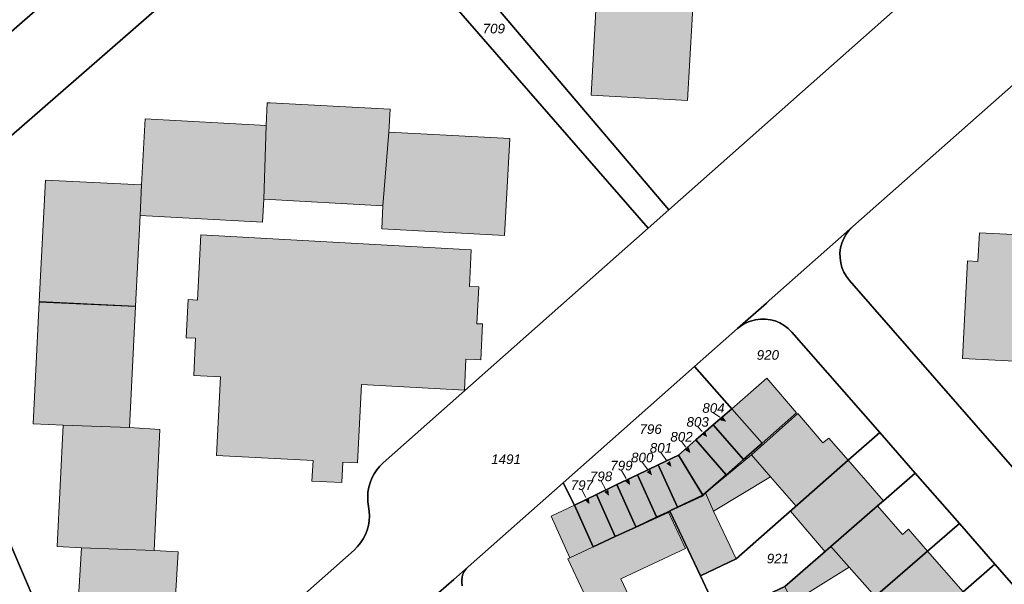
# Model space of a CAD drawing. Header units: metres. Extents: x 32338650 to 32340431, y 5701793 to 5703325.
# Tile 241 of 256: x 32339984 to 32340113, y 5702457 to 5702531. Entities that reach past the tile are written whole.
import ezdxf

# ---------------------------------------------------------------- set-up
doc = ezdxf.new("R2010")
doc.units = ezdxf.units.M
doc.header["$LTSCALE"] = 0.1
doc.layers.add('Keine', color=7, linetype='Continuous', lineweight=9)
for name, color, linetype, lineweight, true_color in [('LPB-BE-Flurstück_Grenze', 7, 'Continuous', 70, 0x004c99), ('LPB-BE-Flurstück_Nummer', 7, 'Continuous', 70, 0x004c99), ('LPB-BE-Gebäude', 7, 'Continuous', 70, 0x004c99), ('LPB-BE-Straße', 7, 'Continuous', 70, 0x004c99)]:
    doc.layers.add(name, color=color, linetype=linetype, lineweight=lineweight, true_color=true_color)
doc.styles.add('Arial (italic)', font='ariali.ttf')

# ---------------------------------------------------------------- blocks, each defined once
blk = doc.blocks.new('2004')
at = {"layer": 'Keine', "color": 7, "linetype": 'Continuous'}
blk.add_solid([(0, 0), (0.75, -0.3), (0.75, 0.3)], dxfattribs=at)

msp = doc.modelspace()

# ---------------------------------------------------------------- hatches: boundary and pattern name
at = {"layer": 'LPB-BE-Gebäude', "linetype": 'Continuous', "lineweight": 0, "true_color": 0xc7c8ca}
for points in [[(32340058.776, 5702521.23), (32340071.386, 5702520.513), (32340072.281, 5702536.488), (32340068.307, 5702536.711), (32340068.303, 5702536.611), (32340059.676, 5702537.075), (32340058.776, 5702521.23)], [(32340058.776, 5702521.23), (32340071.386, 5702520.513), (32340072.281, 5702536.488), (32340068.307, 5702536.711), (32340068.303, 5702536.611), (32340059.676, 5702537.075), (32340058.776, 5702521.23)], [(32340016.041, 5702507.66), (32340031.596, 5702506.792), (32340032.36, 5702516.398), (32340032.522, 5702519.374), (32340016.867, 5702520.211), (32340016.496, 5702520.231), (32340016.335, 5702517.265), (32340016.041, 5702507.66)], [(32340016.041, 5702507.66), (32340031.596, 5702506.792), (32340032.36, 5702516.398), (32340032.522, 5702519.374), (32340016.867, 5702520.211), (32340016.496, 5702520.231), (32340016.335, 5702517.265), (32340016.041, 5702507.66)], [(32339999.892, 5702505.53), (32340015.877, 5702504.645), (32340016.041, 5702507.66), (32340016.335, 5702517.265), (32340000.538, 5702518.113), (32340000.075, 5702509.505), (32339999.892, 5702505.53)], [(32339999.892, 5702505.53), (32340015.877, 5702504.645), (32340016.041, 5702507.66), (32340016.335, 5702517.265), (32340000.538, 5702518.113), (32340000.075, 5702509.505), (32339999.892, 5702505.53)], [(32340047.467, 5702502.889), (32340048.146, 5702515.551), (32340032.36, 5702516.398), (32340031.596, 5702506.792), (32340031.432, 5702503.777), (32340047.467, 5702502.889)], [(32340047.467, 5702502.889), (32340048.146, 5702515.551), (32340032.36, 5702516.398), (32340031.596, 5702506.792), (32340031.432, 5702503.777), (32340047.467, 5702502.889)], [(32339999.287, 5702493.696), (32339999.892, 5702505.53), (32340000.075, 5702509.505), (32339987.523, 5702510.15), (32339986.722, 5702494.281), (32339999.287, 5702493.696)], [(32339999.287, 5702493.696), (32339999.892, 5702505.53), (32340000.075, 5702509.505), (32339987.523, 5702510.15), (32339986.722, 5702494.281), (32339999.287, 5702493.696)], [(32340005.921, 5702489.552), (32340007.14, 5702489.492), (32340006.89, 5702484.638), (32340010.405, 5702484.444), (32340009.855, 5702474.21), (32340022.476, 5702473.532), (32340022.325, 5702470.846), (32340026.22, 5702470.647), (32340026.37, 5702473.323), (32340028.267, 5702473.225), (32340028.806, 5702483.44), (32340042.246, 5702482.709), (32340042.442, 5702486.754), (32340044.37, 5702486.665), (32340044.612, 5702491.358), (32340043.873, 5702491.398), (32340044.1, 5702496.203), (32340042.902, 5702496.262), (32340043.127, 5702501.026), (32340007.833, 5702502.973), (32340007.394, 5702494.465), (32340006.176, 5702494.535), (32340005.921, 5702489.552)], [(32340005.921, 5702489.552), (32340007.14, 5702489.492), (32340006.89, 5702484.638), (32340010.405, 5702484.444), (32340009.855, 5702474.21), (32340022.476, 5702473.532), (32340022.325, 5702470.846), (32340026.22, 5702470.647), (32340026.37, 5702473.323), (32340028.267, 5702473.225), (32340028.806, 5702483.44), (32340042.246, 5702482.709), (32340042.442, 5702486.754), (32340044.37, 5702486.665), (32340044.612, 5702491.358), (32340043.873, 5702491.398), (32340044.1, 5702496.203), (32340042.902, 5702496.262), (32340043.127, 5702501.026), (32340007.833, 5702502.973), (32340007.394, 5702494.465), (32340006.176, 5702494.535), (32340005.921, 5702489.552)], [(32340120.144, 5702502.562), (32340113.948, 5702503.016), (32340109.475, 5702503.25), (32340109.281, 5702499.515), (32340107.924, 5702499.591), (32340107.252, 5702486.869), (32340115.809, 5702486.418), (32340120.075, 5702486.243), (32340120.433, 5702493.013), (32340120.802, 5702492.998), (32340121.114, 5702498.88), (32340119.945, 5702498.938), (32340120.144, 5702502.562)], [(32340120.144, 5702502.562), (32340113.948, 5702503.016), (32340109.475, 5702503.25), (32340109.281, 5702499.515), (32340107.924, 5702499.591), (32340107.252, 5702486.869), (32340115.809, 5702486.418), (32340120.075, 5702486.243), (32340120.433, 5702493.013), (32340120.802, 5702492.998), (32340121.114, 5702498.88), (32340119.945, 5702498.938), (32340120.144, 5702502.562)], [(32339998.485, 5702477.828), (32339999.284, 5702493.636), (32339986.709, 5702494.202), (32339985.907, 5702478.334), (32339989.852, 5702478.132), (32339998.485, 5702477.828)], [(32339998.485, 5702477.828), (32339999.284, 5702493.636), (32339986.709, 5702494.202), (32339985.907, 5702478.334), (32339989.852, 5702478.132), (32339998.485, 5702477.828)], [(32340081.11, 5702475.802), (32340085.606, 5702479.77), (32340081.708, 5702484.283), (32340077.141, 5702480.298), (32340081.11, 5702475.802)], [(32340081.11, 5702475.802), (32340085.606, 5702479.77), (32340081.708, 5702484.283), (32340077.141, 5702480.298), (32340081.11, 5702475.802)], [(32340069.077, 5702466.918), (32340073.044, 5702458.48), (32340077.738, 5702460.689), (32340074.771, 5702466.915), (32340082.21, 5702471.394), (32340085.566, 5702467.593), (32340092.326, 5702473.571), (32340089.803, 5702476.476), (32340089.056, 5702475.826), (32340085.771, 5702479.654), (32340079.707, 5702474.298), (32340073.718, 5702469.3), (32340073.341, 5702468.905), (32340069.077, 5702466.918)], [(32340069.077, 5702466.918), (32340073.044, 5702458.48), (32340077.738, 5702460.689), (32340074.771, 5702466.915), (32340082.21, 5702471.394), (32340085.566, 5702467.593), (32340092.326, 5702473.571), (32340089.803, 5702476.476), (32340089.056, 5702475.826), (32340085.771, 5702479.654), (32340079.707, 5702474.298), (32340073.718, 5702469.3), (32340073.341, 5702468.905), (32340069.077, 5702466.918)], [(32340078.691, 5702473.669), (32340081.11, 5702475.802), (32340077.141, 5702480.298), (32340074.733, 5702478.195), (32340078.691, 5702473.669)], [(32340078.691, 5702473.669), (32340081.11, 5702475.802), (32340077.141, 5702480.298), (32340074.733, 5702478.195), (32340078.691, 5702473.669)], [(32340001.71, 5702461.795), (32340002.468, 5702477.595), (32339998.485, 5702477.828), (32339989.852, 5702478.132), (32339989.051, 5702462.294), (32339992.227, 5702462.143), (32340001.71, 5702461.795)], [(32340001.71, 5702461.795), (32340002.468, 5702477.595), (32339998.485, 5702477.828), (32339989.852, 5702478.132), (32339989.051, 5702462.294), (32339992.227, 5702462.143), (32340001.71, 5702461.795)], [(32340072.461, 5702476.216), (32340076.417, 5702471.681), (32340078.691, 5702473.669), (32340074.733, 5702478.195), (32340072.461, 5702476.216)], [(32340072.461, 5702476.216), (32340076.417, 5702471.681), (32340078.691, 5702473.669), (32340074.733, 5702478.195), (32340072.461, 5702476.216)], [(32340073.386, 5702469.013), (32340073.718, 5702469.3), (32340076.417, 5702471.681), (32340072.461, 5702476.216), (32340070.198, 5702474.238), (32340073.386, 5702469.013)], [(32340073.386, 5702469.013), (32340073.718, 5702469.3), (32340076.417, 5702471.681), (32340072.461, 5702476.216), (32340070.198, 5702474.238), (32340073.386, 5702469.013)], [(32340070.198, 5702474.238), (32340067.544, 5702472.965), (32340070.059, 5702467.448), (32340073.386, 5702469.013), (32340070.198, 5702474.238)], [(32340070.198, 5702474.238), (32340067.544, 5702472.965), (32340070.059, 5702467.448), (32340073.386, 5702469.013), (32340070.198, 5702474.238)], [(32340079.707, 5702474.298), (32340073.718, 5702469.3), (32340074.771, 5702466.915), (32340082.21, 5702471.394), (32340079.707, 5702474.298)], [(32340079.707, 5702474.298), (32340073.718, 5702469.3), (32340074.771, 5702466.915), (32340082.21, 5702471.394), (32340079.707, 5702474.298)], [(32340067.338, 5702466.173), (32340069.059, 5702466.979), (32340070.059, 5702467.448), (32340067.544, 5702472.965), (32340064.849, 5702471.675), (32340067.338, 5702466.173)], [(32340067.338, 5702466.173), (32340069.059, 5702466.979), (32340070.059, 5702467.448), (32340067.544, 5702472.965), (32340064.849, 5702471.675), (32340067.338, 5702466.173)], [(32340084.798, 5702466.914), (32340089.324, 5702461.635), (32340090.072, 5702462.295), (32340096.174, 5702467.609), (32340096.953, 5702468.287), (32340092.326, 5702473.571), (32340085.566, 5702467.593), (32340084.798, 5702466.914)], [(32340084.798, 5702466.914), (32340089.324, 5702461.635), (32340090.072, 5702462.295), (32340096.174, 5702467.609), (32340096.953, 5702468.287), (32340092.326, 5702473.571), (32340085.566, 5702467.593), (32340084.798, 5702466.914)], [(32340062.155, 5702470.394), (32340064.621, 5702464.899), (32340067.338, 5702466.173), (32340064.849, 5702471.675), (32340062.155, 5702470.394)], [(32340062.155, 5702470.394), (32340064.621, 5702464.899), (32340067.338, 5702466.173), (32340064.849, 5702471.675), (32340062.155, 5702470.394)], [(32340059.47, 5702469.104), (32340061.92, 5702463.634), (32340064.621, 5702464.899), (32340062.155, 5702470.394), (32340059.47, 5702469.104)], [(32340059.47, 5702469.104), (32340061.92, 5702463.634), (32340064.621, 5702464.899), (32340062.155, 5702470.394), (32340059.47, 5702469.104)], [(32340056.592, 5702467.73), (32340059.037, 5702462.283), (32340061.92, 5702463.634), (32340059.47, 5702469.104), (32340056.592, 5702467.73)], [(32340056.592, 5702467.73), (32340059.037, 5702462.283), (32340061.92, 5702463.634), (32340059.47, 5702469.104), (32340056.592, 5702467.73)], [(32340069.077, 5702466.918), (32340073.044, 5702458.48), (32340077.738, 5702460.689), (32340074.771, 5702466.915), (32340073.718, 5702469.3), (32340073.341, 5702468.905), (32340069.077, 5702466.918)], [(32340069.077, 5702466.918), (32340073.044, 5702458.48), (32340077.738, 5702460.689), (32340074.771, 5702466.915), (32340073.718, 5702469.3), (32340073.341, 5702468.905), (32340069.077, 5702466.918)], [(32340055.98, 5702460.848), (32340059.037, 5702462.283), (32340056.592, 5702467.73), (32340053.57, 5702466.283), (32340055.98, 5702460.848)], [(32340055.98, 5702460.848), (32340059.037, 5702462.283), (32340056.592, 5702467.73), (32340053.57, 5702466.283), (32340055.98, 5702460.848)], [(32340057.797, 5702456.373), (32340055.847, 5702455.452), (32340057.792, 5702451.39), (32340059.721, 5702452.291), (32340062.279, 5702446.843), (32340066.227, 5702448.692), (32340066.932, 5702449.023), (32340062.671, 5702458.095), (32340071.109, 5702462.062), (32340068.873, 5702466.817), (32340067.363, 5702466.118), (32340064.639, 5702464.859), (32340061.936, 5702463.599), (32340059.049, 5702462.256), (32340055.988, 5702460.83), (32340055.753, 5702460.72), (32340057.797, 5702456.373)], [(32340057.797, 5702456.373), (32340055.847, 5702455.452), (32340057.792, 5702451.39), (32340059.721, 5702452.291), (32340062.279, 5702446.843), (32340066.227, 5702448.692), (32340066.932, 5702449.023), (32340062.671, 5702458.095), (32340071.109, 5702462.062), (32340068.873, 5702466.817), (32340067.363, 5702466.118), (32340064.639, 5702464.859), (32340061.936, 5702463.599), (32340059.049, 5702462.256), (32340055.988, 5702460.83), (32340055.753, 5702460.72), (32340057.797, 5702456.373)], [(32340099.455, 5702463.902), (32340096.174, 5702467.609), (32340090.072, 5702462.295), (32340089.324, 5702461.635), (32340084.094, 5702457.086), (32340079.533, 5702454.941), (32340083.359, 5702446.739), (32340087.921, 5702448.893), (32340085.06, 5702455.025), (32340092.464, 5702459.625), (32340095.889, 5702455.792), (32340102.717, 5702461.706), (32340100.213, 5702464.571), (32340099.455, 5702463.902)], [(32340099.455, 5702463.902), (32340096.174, 5702467.609), (32340090.072, 5702462.295), (32340089.324, 5702461.635), (32340084.094, 5702457.086), (32340079.533, 5702454.941), (32340083.359, 5702446.739), (32340087.921, 5702448.893), (32340085.06, 5702455.025), (32340092.464, 5702459.625), (32340095.889, 5702455.792), (32340102.717, 5702461.706), (32340100.213, 5702464.571), (32340099.455, 5702463.902)], [(32340003.897, 5702445.614), (32340004.845, 5702461.616), (32340001.71, 5702461.795), (32339992.227, 5702462.143), (32339991.278, 5702446.341), (32340003.897, 5702445.614)], [(32340003.897, 5702445.614), (32340004.845, 5702461.616), (32340001.71, 5702461.795), (32339992.227, 5702462.143), (32339991.278, 5702446.341), (32340003.897, 5702445.614)], [(32340084.094, 5702457.086), (32340085.06, 5702455.025), (32340092.464, 5702459.625), (32340090.072, 5702462.295), (32340089.324, 5702461.635), (32340084.094, 5702457.086)], [(32340084.094, 5702457.086), (32340085.06, 5702455.025), (32340092.464, 5702459.625), (32340090.072, 5702462.295), (32340089.324, 5702461.635), (32340084.094, 5702457.086)], [(32340099.827, 5702449.791), (32340100.532, 5702450.409), (32340106.635, 5702455.752), (32340107.363, 5702456.402), (32340102.717, 5702461.706), (32340095.889, 5702455.792), (32340095.132, 5702455.142), (32340099.827, 5702449.791)], [(32340099.827, 5702449.791), (32340100.532, 5702450.409), (32340106.635, 5702455.752), (32340107.363, 5702456.402), (32340102.717, 5702461.706), (32340095.889, 5702455.792), (32340095.132, 5702455.142), (32340099.827, 5702449.791)]]:
    msp.add_hatch(color=9, dxfattribs=at).paths.add_polyline_path(points)

# ---------------------------------------------------------------- linework, layer by layer
at = {"layer": 'LPB-BE-Flurstück_Grenze', "color": 253, "linetype": 'Continuous', "lineweight": 25, "true_color": 0xadadad, "transparency": 33554687, "flags": 128}
for points in [[(32339957.213, 5702507.009), (32339962.076, 5702497.703), (32340024.36, 5702551.933), (32340027.65, 5702554.79), (32340094.521, 5702613.015), (32340093.18, 5702615.211), (32340090.405, 5702619.768), (32340074.918, 5702609.125), (32340074.679, 5702609.405), (32339957.213, 5702507.009)], [(32339957.213, 5702507.009), (32339962.076, 5702497.703), (32340024.36, 5702551.933), (32340027.65, 5702554.79), (32340094.521, 5702613.015), (32340093.18, 5702615.211), (32340090.405, 5702619.768), (32340074.918, 5702609.125), (32340074.679, 5702609.405), (32339957.213, 5702507.009)], [(32340068.91, 5702506.264), (32340127.734, 5702558.323), (32340124.992, 5702562.719), (32340123.764, 5702564.751), (32340118.581, 5702573.309), (32340115.348, 5702578.646), (32340112.227, 5702583.798), (32340105.816, 5702594.398), (32340099.425, 5702604.958), (32340094.521, 5702613.015), (32340027.65, 5702554.79), (32340068.91, 5702506.264)], [(32340068.91, 5702506.264), (32340127.734, 5702558.323), (32340124.992, 5702562.719), (32340123.764, 5702564.751), (32340118.581, 5702573.309), (32340115.348, 5702578.646), (32340112.227, 5702583.798), (32340105.816, 5702594.398), (32340099.425, 5702604.958), (32340094.521, 5702613.015), (32340027.65, 5702554.79), (32340068.91, 5702506.264)], [(32339935.223, 5702504.719), (32339941.554, 5702493.37), (32339941.969, 5702493.734), (32339948.631, 5702499.535), (32339955.376, 5702505.403), (32339957.213, 5702507.009), (32340074.679, 5702609.405)], [(32339935.223, 5702504.719), (32339941.554, 5702493.37), (32339941.969, 5702493.734), (32339948.631, 5702499.535), (32339955.376, 5702505.403), (32339957.213, 5702507.009), (32340074.679, 5702609.405)], [(32340127.734, 5702558.323), (32340068.91, 5702506.264), (32340066.209, 5702503.842), (32340031.63, 5702473.237), (32340031.183, 5702472.796), (32340030.785, 5702472.311), (32340030.439, 5702471.787), (32340030.151, 5702471.23), (32340029.922, 5702470.645), (32340029.752, 5702470.039), (32340029.647, 5702469.419), (32340029.607, 5702468.792), (32340029.633, 5702468.163), (32340029.725, 5702467.541), (32340029.818, 5702466.921), (32340029.846, 5702466.295), (32340029.808, 5702465.669), (32340029.705, 5702465.05), (32340029.538, 5702464.446), (32340029.309, 5702463.862), (32340029.02, 5702463.305), (32340028.675, 5702462.781), (32340028.277, 5702462.296), (32340027.83, 5702461.855), (32339997.549, 5702435.046)], [(32340127.734, 5702558.323), (32340068.91, 5702506.264), (32340066.209, 5702503.842), (32340031.63, 5702473.237), (32340031.183, 5702472.796), (32340030.785, 5702472.311), (32340030.439, 5702471.787), (32340030.151, 5702471.23), (32340029.922, 5702470.645), (32340029.752, 5702470.039), (32340029.647, 5702469.419), (32340029.607, 5702468.792), (32340029.633, 5702468.163), (32340029.725, 5702467.541), (32340029.818, 5702466.921), (32340029.846, 5702466.295), (32340029.808, 5702465.669), (32340029.705, 5702465.05), (32340029.538, 5702464.446), (32340029.309, 5702463.862), (32340029.02, 5702463.305), (32340028.675, 5702462.781), (32340028.277, 5702462.296), (32340027.83, 5702461.855), (32339997.549, 5702435.046)], [(32340066.209, 5702503.842), (32340068.91, 5702506.264), (32340027.65, 5702554.79), (32340024.36, 5702551.933), (32340066.209, 5702503.842)], [(32340066.209, 5702503.842), (32340068.91, 5702506.264), (32340027.65, 5702554.79), (32340024.36, 5702551.933), (32340066.209, 5702503.842)], [(32340066.209, 5702503.842), (32340024.36, 5702551.933), (32339962.076, 5702497.703)], [(32340066.209, 5702503.842), (32340024.36, 5702551.933), (32339962.076, 5702497.703)], [(32340037.852, 5702455.379), (32340040.852, 5702458.018), (32340042.721, 5702459.673), (32340055.12, 5702470.633), (32340072.283, 5702485.791), (32340077.9, 5702490.754), (32340081.67, 5702494.082), (32340082.044, 5702494.417), (32340092.947, 5702504.067), (32340137.17, 5702543.186)], [(32340037.852, 5702455.379), (32340040.852, 5702458.018), (32340042.721, 5702459.673), (32340055.12, 5702470.633), (32340072.283, 5702485.791), (32340077.9, 5702490.754), (32340081.67, 5702494.082), (32340082.044, 5702494.417), (32340092.947, 5702504.067), (32340137.17, 5702543.186)], [(32340137.17, 5702543.186), (32340092.947, 5702504.067), (32340092.488, 5702503.603), (32340092.093, 5702503.083), (32340091.77, 5702502.516), (32340091.523, 5702501.912), (32340091.357, 5702501.281), (32340091.275, 5702500.633), (32340091.278, 5702499.982), (32340091.365, 5702499.337), (32340091.535, 5702498.709), (32340091.785, 5702498.109), (32340092.111, 5702497.546), (32340092.508, 5702497.03), (32340137.538, 5702445.518)], [(32340137.17, 5702543.186), (32340092.947, 5702504.067), (32340092.488, 5702503.603), (32340092.093, 5702503.083), (32340091.77, 5702502.516), (32340091.523, 5702501.912), (32340091.357, 5702501.281), (32340091.275, 5702500.633), (32340091.278, 5702499.982), (32340091.365, 5702499.337), (32340091.535, 5702498.709), (32340091.785, 5702498.109), (32340092.111, 5702497.546), (32340092.508, 5702497.03), (32340137.538, 5702445.518)], [(32339997.549, 5702435.046), (32340027.83, 5702461.855), (32340028.277, 5702462.296), (32340028.675, 5702462.781), (32340029.02, 5702463.305), (32340029.309, 5702463.862), (32340029.538, 5702464.446), (32340029.705, 5702465.05), (32340029.808, 5702465.669), (32340029.846, 5702466.295), (32340029.818, 5702466.921), (32340029.725, 5702467.541), (32340029.633, 5702468.163), (32340029.607, 5702468.792), (32340029.647, 5702469.419), (32340029.752, 5702470.039), (32340029.922, 5702470.645), (32340030.151, 5702471.23), (32340030.439, 5702471.787), (32340030.785, 5702472.311), (32340031.183, 5702472.796), (32340031.63, 5702473.237), (32340066.209, 5702503.842)], [(32339997.549, 5702435.046), (32340027.83, 5702461.855), (32340028.277, 5702462.296), (32340028.675, 5702462.781), (32340029.02, 5702463.305), (32340029.309, 5702463.862), (32340029.538, 5702464.446), (32340029.705, 5702465.05), (32340029.808, 5702465.669), (32340029.846, 5702466.295), (32340029.818, 5702466.921), (32340029.725, 5702467.541), (32340029.633, 5702468.163), (32340029.607, 5702468.792), (32340029.647, 5702469.419), (32340029.752, 5702470.039), (32340029.922, 5702470.645), (32340030.151, 5702471.23), (32340030.439, 5702471.787), (32340030.785, 5702472.311), (32340031.183, 5702472.796), (32340031.63, 5702473.237), (32340066.209, 5702503.842)], [(32340137.538, 5702445.518), (32340092.508, 5702497.03), (32340092.111, 5702497.546), (32340091.785, 5702498.109), (32340091.535, 5702498.709), (32340091.365, 5702499.337), (32340091.278, 5702499.982), (32340091.275, 5702500.633), (32340091.357, 5702501.281), (32340091.523, 5702501.912), (32340091.77, 5702502.516), (32340092.093, 5702503.083), (32340092.488, 5702503.603), (32340092.947, 5702504.067), (32340082.044, 5702494.417), (32340081.67, 5702494.082), (32340077.9, 5702490.754)], [(32340137.538, 5702445.518), (32340092.508, 5702497.03), (32340092.111, 5702497.546), (32340091.785, 5702498.109), (32340091.535, 5702498.709), (32340091.365, 5702499.337), (32340091.278, 5702499.982), (32340091.275, 5702500.633), (32340091.357, 5702501.281), (32340091.523, 5702501.912), (32340091.77, 5702502.516), (32340092.093, 5702503.083), (32340092.488, 5702503.603), (32340092.947, 5702504.067), (32340082.044, 5702494.417), (32340081.67, 5702494.082), (32340077.9, 5702490.754)], [(32340072.283, 5702485.791), (32340077.141, 5702480.298), (32340081.11, 5702475.802), (32340078.691, 5702473.669), (32340076.417, 5702471.681), (32340073.718, 5702469.3), (32340073.386, 5702469.013), (32340070.059, 5702467.448), (32340069.059, 5702466.979), (32340069.077, 5702466.918), (32340073.044, 5702458.48), (32340077.738, 5702460.689), (32340092.326, 5702473.571), (32340096.457, 5702477.194), (32340084.987, 5702490.293), (32340084.525, 5702490.761), (32340084.005, 5702491.164), (32340083.437, 5702491.495), (32340082.831, 5702491.748), (32340082.196, 5702491.92), (32340081.544, 5702492.006), (32340080.886, 5702492.003), (32340080.233, 5702491.915), (32340079.598, 5702491.742), (32340078.99, 5702491.488), (32340078.421, 5702491.157), (32340077.9, 5702490.754), (32340072.283, 5702485.791)], [(32340072.283, 5702485.791), (32340077.141, 5702480.298), (32340081.11, 5702475.802), (32340078.691, 5702473.669), (32340076.417, 5702471.681), (32340073.718, 5702469.3), (32340073.386, 5702469.013), (32340070.059, 5702467.448), (32340069.059, 5702466.979), (32340069.077, 5702466.918), (32340073.044, 5702458.48), (32340077.738, 5702460.689), (32340092.326, 5702473.571), (32340096.457, 5702477.194), (32340084.987, 5702490.293), (32340084.525, 5702490.761), (32340084.005, 5702491.164), (32340083.437, 5702491.495), (32340082.831, 5702491.748), (32340082.196, 5702491.92), (32340081.544, 5702492.006), (32340080.886, 5702492.003), (32340080.233, 5702491.915), (32340079.598, 5702491.742), (32340078.99, 5702491.488), (32340078.421, 5702491.157), (32340077.9, 5702490.754), (32340072.283, 5702485.791)], [(32340077.9, 5702490.754), (32340078.421, 5702491.157), (32340078.99, 5702491.488), (32340079.598, 5702491.742), (32340080.233, 5702491.915), (32340080.886, 5702492.003), (32340081.544, 5702492.006), (32340082.196, 5702491.92), (32340082.831, 5702491.748), (32340083.437, 5702491.495), (32340084.005, 5702491.164), (32340084.525, 5702490.761), (32340084.987, 5702490.293), (32340096.457, 5702477.194), (32340101.103, 5702471.89), (32340106.867, 5702465.309), (32340111.513, 5702460.005), (32340117.315, 5702453.372)], [(32340077.9, 5702490.754), (32340078.421, 5702491.157), (32340078.99, 5702491.488), (32340079.598, 5702491.742), (32340080.233, 5702491.915), (32340080.886, 5702492.003), (32340081.544, 5702492.006), (32340082.196, 5702491.92), (32340082.831, 5702491.748), (32340083.437, 5702491.495), (32340084.005, 5702491.164), (32340084.525, 5702490.761), (32340084.987, 5702490.293), (32340096.457, 5702477.194), (32340101.103, 5702471.89), (32340106.867, 5702465.309), (32340111.513, 5702460.005), (32340117.315, 5702453.372)], [(32340056.592, 5702467.73), (32340059.47, 5702469.104), (32340062.155, 5702470.394), (32340064.849, 5702471.675), (32340067.544, 5702472.965), (32340070.198, 5702474.238), (32340072.461, 5702476.216), (32340074.733, 5702478.195), (32340077.141, 5702480.298), (32340072.283, 5702485.791), (32340055.12, 5702470.633), (32340056.592, 5702467.73)], [(32340056.592, 5702467.73), (32340059.47, 5702469.104), (32340062.155, 5702470.394), (32340064.849, 5702471.675), (32340067.544, 5702472.965), (32340070.198, 5702474.238), (32340072.461, 5702476.216), (32340074.733, 5702478.195), (32340077.141, 5702480.298), (32340072.283, 5702485.791), (32340055.12, 5702470.633), (32340056.592, 5702467.73)], [(32339978.528, 5702472.872), (32339974.943, 5702480.114), (32339971.807, 5702478.561), (32339975.346, 5702471.401), (32339982.963, 5702453.657), (32339986.182, 5702455.036), (32339978.528, 5702472.872)], [(32339978.528, 5702472.872), (32339974.943, 5702480.114), (32339971.807, 5702478.561), (32339975.346, 5702471.401), (32339982.963, 5702453.657), (32339986.182, 5702455.036), (32339978.528, 5702472.872)], [(32340078.691, 5702473.669), (32340081.11, 5702475.802), (32340077.141, 5702480.298), (32340074.733, 5702478.195), (32340078.691, 5702473.669)], [(32340078.691, 5702473.669), (32340081.11, 5702475.802), (32340077.141, 5702480.298), (32340074.733, 5702478.195), (32340078.691, 5702473.669)], [(32340072.461, 5702476.216), (32340076.417, 5702471.681), (32340078.691, 5702473.669), (32340074.733, 5702478.195), (32340072.461, 5702476.216)], [(32340072.461, 5702476.216), (32340076.417, 5702471.681), (32340078.691, 5702473.669), (32340074.733, 5702478.195), (32340072.461, 5702476.216)], [(32340073.044, 5702458.48), (32340075.584, 5702453.092), (32340079.329, 5702454.84), (32340079.533, 5702454.941), (32340084.094, 5702457.086), (32340090.072, 5702462.295), (32340096.174, 5702467.609), (32340096.953, 5702468.287), (32340101.103, 5702471.89), (32340096.457, 5702477.194), (32340092.326, 5702473.571), (32340077.738, 5702460.689), (32340073.044, 5702458.48)], [(32340073.044, 5702458.48), (32340075.584, 5702453.092), (32340079.329, 5702454.84), (32340079.533, 5702454.941), (32340084.094, 5702457.086), (32340090.072, 5702462.295), (32340096.174, 5702467.609), (32340096.953, 5702468.287), (32340101.103, 5702471.89), (32340096.457, 5702477.194), (32340092.326, 5702473.571), (32340077.738, 5702460.689), (32340073.044, 5702458.48)], [(32340073.386, 5702469.013), (32340073.718, 5702469.3), (32340076.417, 5702471.681), (32340072.461, 5702476.216), (32340070.198, 5702474.238), (32340073.386, 5702469.013)], [(32340073.386, 5702469.013), (32340073.718, 5702469.3), (32340076.417, 5702471.681), (32340072.461, 5702476.216), (32340070.198, 5702474.238), (32340073.386, 5702469.013)], [(32340067.544, 5702472.965), (32340070.059, 5702467.448), (32340073.386, 5702469.013), (32340070.198, 5702474.238), (32340067.544, 5702472.965)], [(32340067.544, 5702472.965), (32340070.059, 5702467.448), (32340073.386, 5702469.013), (32340070.198, 5702474.238), (32340067.544, 5702472.965)], [(32340067.338, 5702466.173), (32340067.363, 5702466.118), (32340068.873, 5702466.817), (32340069.077, 5702466.918), (32340069.059, 5702466.979), (32340070.059, 5702467.448), (32340067.544, 5702472.965), (32340064.849, 5702471.675), (32340067.338, 5702466.173)], [(32340067.338, 5702466.173), (32340067.363, 5702466.118), (32340068.873, 5702466.817), (32340069.077, 5702466.918), (32340069.059, 5702466.979), (32340070.059, 5702467.448), (32340067.544, 5702472.965), (32340064.849, 5702471.675), (32340067.338, 5702466.173)], [(32339978.528, 5702472.872), (32339986.182, 5702455.036), (32339982.963, 5702453.657)], [(32339978.528, 5702472.872), (32339986.182, 5702455.036), (32339982.963, 5702453.657)], [(32340062.155, 5702470.394), (32340064.621, 5702464.899), (32340064.639, 5702464.859), (32340067.363, 5702466.118), (32340067.338, 5702466.173), (32340064.849, 5702471.675), (32340062.155, 5702470.394)], [(32340062.155, 5702470.394), (32340064.621, 5702464.899), (32340064.639, 5702464.859), (32340067.363, 5702466.118), (32340067.338, 5702466.173), (32340064.849, 5702471.675), (32340062.155, 5702470.394)], [(32340079.533, 5702454.941), (32340083.359, 5702446.739), (32340087.921, 5702448.893), (32340095.132, 5702455.142), (32340095.889, 5702455.792), (32340102.717, 5702461.706), (32340106.867, 5702465.309), (32340101.103, 5702471.89), (32340096.953, 5702468.287), (32340096.174, 5702467.609), (32340090.072, 5702462.295), (32340084.094, 5702457.086), (32340079.533, 5702454.941)], [(32340079.533, 5702454.941), (32340083.359, 5702446.739), (32340087.921, 5702448.893), (32340095.132, 5702455.142), (32340095.889, 5702455.792), (32340102.717, 5702461.706), (32340106.867, 5702465.309), (32340101.103, 5702471.89), (32340096.953, 5702468.287), (32340096.174, 5702467.609), (32340090.072, 5702462.295), (32340084.094, 5702457.086), (32340079.533, 5702454.941)], [(32340075.584, 5702453.092), (32340073.044, 5702458.48), (32340069.077, 5702466.918), (32340068.873, 5702466.817), (32340067.363, 5702466.118), (32340064.639, 5702464.859), (32340061.936, 5702463.599), (32340059.049, 5702462.256), (32340059.037, 5702462.283), (32340056.592, 5702467.73), (32340055.12, 5702470.633), (32340042.721, 5702459.673), (32340042.449, 5702459.391), (32340042.224, 5702459.07), (32340042.051, 5702458.718), (32340041.936, 5702458.344), (32340041.88, 5702457.956)], [(32340075.584, 5702453.092), (32340073.044, 5702458.48), (32340069.077, 5702466.918), (32340068.873, 5702466.817), (32340067.363, 5702466.118), (32340064.639, 5702464.859), (32340061.936, 5702463.599), (32340059.049, 5702462.256), (32340059.037, 5702462.283), (32340056.592, 5702467.73), (32340055.12, 5702470.633), (32340042.721, 5702459.673), (32340042.449, 5702459.391), (32340042.224, 5702459.07), (32340042.051, 5702458.718), (32340041.936, 5702458.344), (32340041.88, 5702457.956)], [(32340059.47, 5702469.104), (32340061.92, 5702463.634), (32340061.936, 5702463.599), (32340064.639, 5702464.859), (32340064.621, 5702464.899), (32340062.155, 5702470.394), (32340059.47, 5702469.104)], [(32340059.47, 5702469.104), (32340061.92, 5702463.634), (32340061.936, 5702463.599), (32340064.639, 5702464.859), (32340064.621, 5702464.899), (32340062.155, 5702470.394), (32340059.47, 5702469.104)], [(32340059.049, 5702462.256), (32340061.936, 5702463.599), (32340061.92, 5702463.634), (32340059.47, 5702469.104), (32340056.592, 5702467.73), (32340059.037, 5702462.283), (32340059.049, 5702462.256)], [(32340059.049, 5702462.256), (32340061.936, 5702463.599), (32340061.92, 5702463.634), (32340059.47, 5702469.104), (32340056.592, 5702467.73), (32340059.037, 5702462.283), (32340059.049, 5702462.256)], [(32340083.359, 5702446.739), (32340085.972, 5702441.148), (32340089.747, 5702442.914), (32340089.951, 5702443.016), (32340094.494, 5702445.113), (32340099.827, 5702449.791), (32340100.532, 5702450.409), (32340107.363, 5702456.402), (32340111.513, 5702460.005), (32340106.867, 5702465.309), (32340102.717, 5702461.706), (32340095.889, 5702455.792), (32340095.132, 5702455.142), (32340087.921, 5702448.893), (32340083.359, 5702446.739)], [(32340083.359, 5702446.739), (32340085.972, 5702441.148), (32340089.747, 5702442.914), (32340089.951, 5702443.016), (32340094.494, 5702445.113), (32340099.827, 5702449.791), (32340100.532, 5702450.409), (32340107.363, 5702456.402), (32340111.513, 5702460.005), (32340106.867, 5702465.309), (32340102.717, 5702461.706), (32340095.889, 5702455.792), (32340095.132, 5702455.142), (32340087.921, 5702448.893), (32340083.359, 5702446.739)], [(32340041.88, 5702457.956), (32340041.936, 5702458.344), (32340042.051, 5702458.718), (32340042.224, 5702459.07), (32340042.449, 5702459.391), (32340042.721, 5702459.673), (32340040.852, 5702458.018), (32340037.852, 5702455.379)], [(32340041.88, 5702457.956), (32340041.936, 5702458.344), (32340042.051, 5702458.718), (32340042.224, 5702459.07), (32340042.449, 5702459.391), (32340042.721, 5702459.673), (32340040.852, 5702458.018), (32340037.852, 5702455.379)], [(32340093.798, 5702434.812), (32340098.328, 5702436.933), (32340105.534, 5702443.166), (32340106.246, 5702443.781), (32340113.165, 5702449.77), (32340117.315, 5702453.372), (32340111.513, 5702460.005), (32340107.363, 5702456.402), (32340100.532, 5702450.409), (32340099.827, 5702449.791), (32340094.494, 5702445.113), (32340089.951, 5702443.016), (32340093.798, 5702434.812)], [(32340093.798, 5702434.812), (32340098.328, 5702436.933), (32340105.534, 5702443.166), (32340106.246, 5702443.781), (32340113.165, 5702449.77), (32340117.315, 5702453.372), (32340111.513, 5702460.005), (32340107.363, 5702456.402), (32340100.532, 5702450.409), (32340099.827, 5702449.791), (32340094.494, 5702445.113), (32340089.951, 5702443.016), (32340093.798, 5702434.812)], [(32340041.952, 5702457.176), (32340041.885, 5702457.563), (32340041.88, 5702457.956)], [(32340041.88, 5702457.956), (32340041.885, 5702457.563), (32340041.952, 5702457.176)], [(32340041.952, 5702457.176), (32340041.885, 5702457.563), (32340041.88, 5702457.956)], [(32340041.88, 5702457.956), (32340041.885, 5702457.563), (32340041.952, 5702457.176)]]:
    msp.add_lwpolyline(points, dxfattribs=at)
at = {"layer": 'LPB-BE-Flurstück_Nummer', "color": 252, "linetype": 'Continuous', "lineweight": 5, "true_color": 0x888888}
for p, q in [((32340075.60133, 5702479.17883), (32340074.764, 5702479.764)), ((32340075.60133, 5702479.17883), (32340074.764, 5702479.764)), ((32340073.25818, 5702477.33938), (32340072.694, 5702477.948)), ((32340073.25818, 5702477.33938), (32340072.694, 5702477.948)), ((32340071.14175, 5702475.28775), (32340070.586, 5702476.013)), ((32340071.14175, 5702475.28775), (32340070.586, 5702476.013)), ((32340068.68154, 5702473.4996), (32340067.898, 5702474.565)), ((32340068.68154, 5702473.4996), (32340067.898, 5702474.565)), ((32340066.1288, 5702472.39935), (32340065.452, 5702473.306)), ((32340066.1288, 5702472.39935), (32340065.452, 5702473.306)), ((32340063.36752, 5702471.17684), (32340062.74, 5702472.248)), ((32340063.36752, 5702471.17684), (32340062.74, 5702472.248)), ((32340060.64037, 5702469.80672), (32340060.082, 5702470.845)), ((32340060.64037, 5702469.80672), (32340060.082, 5702470.845)), ((32340058.09803, 5702468.71321), (32340057.573, 5702469.702)), ((32340058.09803, 5702468.71321), (32340057.573, 5702469.702))]:
    msp.add_line(p, q, dxfattribs=at)
at = {"layer": 'LPB-BE-Gebäude', "color": 7, "linetype": 'Continuous', "lineweight": 9, "flags": 128}
for points in [[(32340058.776, 5702521.23), (32340071.386, 5702520.513), (32340072.281, 5702536.488), (32340068.307, 5702536.711), (32340068.303, 5702536.611), (32340059.676, 5702537.075), (32340058.776, 5702521.23)], [(32340058.776, 5702521.23), (32340071.386, 5702520.513), (32340072.281, 5702536.488), (32340068.307, 5702536.711), (32340068.303, 5702536.611), (32340059.676, 5702537.075), (32340058.776, 5702521.23)], [(32340016.041, 5702507.66), (32340031.596, 5702506.792), (32340032.36, 5702516.398), (32340032.522, 5702519.374), (32340016.867, 5702520.211), (32340016.496, 5702520.231), (32340016.335, 5702517.265), (32340016.041, 5702507.66)], [(32340016.041, 5702507.66), (32340031.596, 5702506.792), (32340032.36, 5702516.398), (32340032.522, 5702519.374), (32340016.867, 5702520.211), (32340016.496, 5702520.231), (32340016.335, 5702517.265), (32340016.041, 5702507.66)], [(32339999.892, 5702505.53), (32340015.877, 5702504.645), (32340016.041, 5702507.66), (32340016.335, 5702517.265), (32340000.538, 5702518.113), (32340000.075, 5702509.505), (32339999.892, 5702505.53)], [(32339999.892, 5702505.53), (32340015.877, 5702504.645), (32340016.041, 5702507.66), (32340016.335, 5702517.265), (32340000.538, 5702518.113), (32340000.075, 5702509.505), (32339999.892, 5702505.53)], [(32340047.467, 5702502.889), (32340048.146, 5702515.551), (32340032.36, 5702516.398), (32340031.596, 5702506.792), (32340031.432, 5702503.777), (32340047.467, 5702502.889)], [(32340047.467, 5702502.889), (32340048.146, 5702515.551), (32340032.36, 5702516.398), (32340031.596, 5702506.792), (32340031.432, 5702503.777), (32340047.467, 5702502.889)], [(32339999.287, 5702493.696), (32339999.892, 5702505.53), (32340000.075, 5702509.505), (32339987.523, 5702510.15), (32339986.722, 5702494.281), (32339999.287, 5702493.696)], [(32339999.287, 5702493.696), (32339999.892, 5702505.53), (32340000.075, 5702509.505), (32339987.523, 5702510.15), (32339986.722, 5702494.281), (32339999.287, 5702493.696)], [(32340005.921, 5702489.552), (32340007.14, 5702489.492), (32340006.89, 5702484.638), (32340010.405, 5702484.444), (32340009.855, 5702474.21), (32340022.476, 5702473.532), (32340022.325, 5702470.846), (32340026.22, 5702470.647), (32340026.37, 5702473.323), (32340028.267, 5702473.225), (32340028.806, 5702483.44), (32340042.246, 5702482.709), (32340042.442, 5702486.754), (32340044.37, 5702486.665), (32340044.612, 5702491.358), (32340043.873, 5702491.398), (32340044.1, 5702496.203), (32340042.902, 5702496.262), (32340043.127, 5702501.026), (32340007.833, 5702502.973), (32340007.394, 5702494.465), (32340006.176, 5702494.535), (32340005.921, 5702489.552)], [(32340005.921, 5702489.552), (32340007.14, 5702489.492), (32340006.89, 5702484.638), (32340010.405, 5702484.444), (32340009.855, 5702474.21), (32340022.476, 5702473.532), (32340022.325, 5702470.846), (32340026.22, 5702470.647), (32340026.37, 5702473.323), (32340028.267, 5702473.225), (32340028.806, 5702483.44), (32340042.246, 5702482.709), (32340042.442, 5702486.754), (32340044.37, 5702486.665), (32340044.612, 5702491.358), (32340043.873, 5702491.398), (32340044.1, 5702496.203), (32340042.902, 5702496.262), (32340043.127, 5702501.026), (32340007.833, 5702502.973), (32340007.394, 5702494.465), (32340006.176, 5702494.535), (32340005.921, 5702489.552)], [(32340120.144, 5702502.562), (32340113.948, 5702503.016), (32340109.475, 5702503.25), (32340109.281, 5702499.515), (32340107.924, 5702499.591), (32340107.252, 5702486.869), (32340115.809, 5702486.418), (32340120.075, 5702486.243), (32340120.433, 5702493.013), (32340120.802, 5702492.998), (32340121.114, 5702498.88), (32340119.945, 5702498.938), (32340120.144, 5702502.562)], [(32340120.144, 5702502.562), (32340113.948, 5702503.016), (32340109.475, 5702503.25), (32340109.281, 5702499.515), (32340107.924, 5702499.591), (32340107.252, 5702486.869), (32340115.809, 5702486.418), (32340120.075, 5702486.243), (32340120.433, 5702493.013), (32340120.802, 5702492.998), (32340121.114, 5702498.88), (32340119.945, 5702498.938), (32340120.144, 5702502.562)], [(32339998.485, 5702477.828), (32339999.284, 5702493.636), (32339986.709, 5702494.202), (32339985.907, 5702478.334), (32339989.852, 5702478.132), (32339998.485, 5702477.828)], [(32339998.485, 5702477.828), (32339999.284, 5702493.636), (32339986.709, 5702494.202), (32339985.907, 5702478.334), (32339989.852, 5702478.132), (32339998.485, 5702477.828)], [(32340081.11, 5702475.802), (32340085.606, 5702479.77), (32340081.708, 5702484.283), (32340077.141, 5702480.298), (32340081.11, 5702475.802)], [(32340081.11, 5702475.802), (32340085.606, 5702479.77), (32340081.708, 5702484.283), (32340077.141, 5702480.298), (32340081.11, 5702475.802)], [(32340069.077, 5702466.918), (32340073.044, 5702458.48), (32340077.738, 5702460.689), (32340074.771, 5702466.915), (32340082.21, 5702471.394), (32340085.566, 5702467.593), (32340092.326, 5702473.571), (32340089.803, 5702476.476), (32340089.056, 5702475.826), (32340085.771, 5702479.654), (32340079.707, 5702474.298), (32340073.718, 5702469.3), (32340073.341, 5702468.905), (32340069.077, 5702466.918)], [(32340069.077, 5702466.918), (32340073.044, 5702458.48), (32340077.738, 5702460.689), (32340074.771, 5702466.915), (32340082.21, 5702471.394), (32340085.566, 5702467.593), (32340092.326, 5702473.571), (32340089.803, 5702476.476), (32340089.056, 5702475.826), (32340085.771, 5702479.654), (32340079.707, 5702474.298), (32340073.718, 5702469.3), (32340073.341, 5702468.905), (32340069.077, 5702466.918)], [(32340078.691, 5702473.669), (32340081.11, 5702475.802), (32340077.141, 5702480.298), (32340074.733, 5702478.195), (32340078.691, 5702473.669)], [(32340078.691, 5702473.669), (32340081.11, 5702475.802), (32340077.141, 5702480.298), (32340074.733, 5702478.195), (32340078.691, 5702473.669)], [(32340001.71, 5702461.795), (32340002.468, 5702477.595), (32339998.485, 5702477.828), (32339989.852, 5702478.132), (32339989.051, 5702462.294), (32339992.227, 5702462.143), (32340001.71, 5702461.795)], [(32340001.71, 5702461.795), (32340002.468, 5702477.595), (32339998.485, 5702477.828), (32339989.852, 5702478.132), (32339989.051, 5702462.294), (32339992.227, 5702462.143), (32340001.71, 5702461.795)], [(32340072.461, 5702476.216), (32340076.417, 5702471.681), (32340078.691, 5702473.669), (32340074.733, 5702478.195), (32340072.461, 5702476.216)], [(32340072.461, 5702476.216), (32340076.417, 5702471.681), (32340078.691, 5702473.669), (32340074.733, 5702478.195), (32340072.461, 5702476.216)], [(32340073.386, 5702469.013), (32340073.718, 5702469.3), (32340076.417, 5702471.681), (32340072.461, 5702476.216), (32340070.198, 5702474.238), (32340073.386, 5702469.013)], [(32340073.386, 5702469.013), (32340073.718, 5702469.3), (32340076.417, 5702471.681), (32340072.461, 5702476.216), (32340070.198, 5702474.238), (32340073.386, 5702469.013)], [(32340070.198, 5702474.238), (32340067.544, 5702472.965), (32340070.059, 5702467.448), (32340073.386, 5702469.013), (32340070.198, 5702474.238)], [(32340070.198, 5702474.238), (32340067.544, 5702472.965), (32340070.059, 5702467.448), (32340073.386, 5702469.013), (32340070.198, 5702474.238)], [(32340079.707, 5702474.298), (32340073.718, 5702469.3), (32340074.771, 5702466.915), (32340082.21, 5702471.394), (32340079.707, 5702474.298)], [(32340079.707, 5702474.298), (32340073.718, 5702469.3), (32340074.771, 5702466.915), (32340082.21, 5702471.394), (32340079.707, 5702474.298)], [(32340067.338, 5702466.173), (32340069.059, 5702466.979), (32340070.059, 5702467.448), (32340067.544, 5702472.965), (32340064.849, 5702471.675), (32340067.338, 5702466.173)], [(32340067.338, 5702466.173), (32340069.059, 5702466.979), (32340070.059, 5702467.448), (32340067.544, 5702472.965), (32340064.849, 5702471.675), (32340067.338, 5702466.173)], [(32340084.798, 5702466.914), (32340089.324, 5702461.635), (32340090.072, 5702462.295), (32340096.174, 5702467.609), (32340096.953, 5702468.287), (32340092.326, 5702473.571), (32340085.566, 5702467.593), (32340084.798, 5702466.914)], [(32340084.798, 5702466.914), (32340089.324, 5702461.635), (32340090.072, 5702462.295), (32340096.174, 5702467.609), (32340096.953, 5702468.287), (32340092.326, 5702473.571), (32340085.566, 5702467.593), (32340084.798, 5702466.914)], [(32340062.155, 5702470.394), (32340064.621, 5702464.899), (32340067.338, 5702466.173), (32340064.849, 5702471.675), (32340062.155, 5702470.394)], [(32340062.155, 5702470.394), (32340064.621, 5702464.899), (32340067.338, 5702466.173), (32340064.849, 5702471.675), (32340062.155, 5702470.394)], [(32340059.47, 5702469.104), (32340061.92, 5702463.634), (32340064.621, 5702464.899), (32340062.155, 5702470.394), (32340059.47, 5702469.104)], [(32340059.47, 5702469.104), (32340061.92, 5702463.634), (32340064.621, 5702464.899), (32340062.155, 5702470.394), (32340059.47, 5702469.104)], [(32340056.592, 5702467.73), (32340059.037, 5702462.283), (32340061.92, 5702463.634), (32340059.47, 5702469.104), (32340056.592, 5702467.73)], [(32340056.592, 5702467.73), (32340059.037, 5702462.283), (32340061.92, 5702463.634), (32340059.47, 5702469.104), (32340056.592, 5702467.73)], [(32340069.077, 5702466.918), (32340073.044, 5702458.48), (32340077.738, 5702460.689), (32340074.771, 5702466.915), (32340073.718, 5702469.3), (32340073.341, 5702468.905), (32340069.077, 5702466.918)], [(32340069.077, 5702466.918), (32340073.044, 5702458.48), (32340077.738, 5702460.689), (32340074.771, 5702466.915), (32340073.718, 5702469.3), (32340073.341, 5702468.905), (32340069.077, 5702466.918)], [(32340055.98, 5702460.848), (32340059.037, 5702462.283), (32340056.592, 5702467.73), (32340053.57, 5702466.283), (32340055.98, 5702460.848)], [(32340055.98, 5702460.848), (32340059.037, 5702462.283), (32340056.592, 5702467.73), (32340053.57, 5702466.283), (32340055.98, 5702460.848)], [(32340057.797, 5702456.373), (32340055.847, 5702455.452), (32340057.792, 5702451.39), (32340059.721, 5702452.291), (32340062.279, 5702446.843), (32340066.227, 5702448.692), (32340066.932, 5702449.023), (32340062.671, 5702458.095), (32340071.109, 5702462.062), (32340068.873, 5702466.817), (32340067.363, 5702466.118), (32340064.639, 5702464.859), (32340061.936, 5702463.599), (32340059.049, 5702462.256), (32340055.988, 5702460.83), (32340055.753, 5702460.72), (32340057.797, 5702456.373)], [(32340057.797, 5702456.373), (32340055.847, 5702455.452), (32340057.792, 5702451.39), (32340059.721, 5702452.291), (32340062.279, 5702446.843), (32340066.227, 5702448.692), (32340066.932, 5702449.023), (32340062.671, 5702458.095), (32340071.109, 5702462.062), (32340068.873, 5702466.817), (32340067.363, 5702466.118), (32340064.639, 5702464.859), (32340061.936, 5702463.599), (32340059.049, 5702462.256), (32340055.988, 5702460.83), (32340055.753, 5702460.72), (32340057.797, 5702456.373)], [(32340099.455, 5702463.902), (32340096.174, 5702467.609), (32340090.072, 5702462.295), (32340089.324, 5702461.635), (32340084.094, 5702457.086), (32340079.533, 5702454.941), (32340083.359, 5702446.739), (32340087.921, 5702448.893), (32340085.06, 5702455.025), (32340092.464, 5702459.625), (32340095.889, 5702455.792), (32340102.717, 5702461.706), (32340100.213, 5702464.571), (32340099.455, 5702463.902)], [(32340099.455, 5702463.902), (32340096.174, 5702467.609), (32340090.072, 5702462.295), (32340089.324, 5702461.635), (32340084.094, 5702457.086), (32340079.533, 5702454.941), (32340083.359, 5702446.739), (32340087.921, 5702448.893), (32340085.06, 5702455.025), (32340092.464, 5702459.625), (32340095.889, 5702455.792), (32340102.717, 5702461.706), (32340100.213, 5702464.571), (32340099.455, 5702463.902)], [(32340003.897, 5702445.614), (32340004.845, 5702461.616), (32340001.71, 5702461.795), (32339992.227, 5702462.143), (32339991.278, 5702446.341), (32340003.897, 5702445.614)], [(32340003.897, 5702445.614), (32340004.845, 5702461.616), (32340001.71, 5702461.795), (32339992.227, 5702462.143), (32339991.278, 5702446.341), (32340003.897, 5702445.614)], [(32340084.094, 5702457.086), (32340085.06, 5702455.025), (32340092.464, 5702459.625), (32340090.072, 5702462.295), (32340089.324, 5702461.635), (32340084.094, 5702457.086)], [(32340084.094, 5702457.086), (32340085.06, 5702455.025), (32340092.464, 5702459.625), (32340090.072, 5702462.295), (32340089.324, 5702461.635), (32340084.094, 5702457.086)], [(32340099.827, 5702449.791), (32340100.532, 5702450.409), (32340106.635, 5702455.752), (32340107.363, 5702456.402), (32340102.717, 5702461.706), (32340095.889, 5702455.792), (32340095.132, 5702455.142), (32340099.827, 5702449.791)], [(32340099.827, 5702449.791), (32340100.532, 5702450.409), (32340106.635, 5702455.752), (32340107.363, 5702456.402), (32340102.717, 5702461.706), (32340095.889, 5702455.792), (32340095.132, 5702455.142), (32340099.827, 5702449.791)]]:
    msp.add_lwpolyline(points, dxfattribs=at)
at = {"layer": 'LPB-BE-Straße', "color": 250, "linetype": 'Continuous', "lineweight": 25, "true_color": 0x333333, "transparency": 33554687, "flags": 128}
for points in [[(32339957.213, 5702507.009), (32339962.076, 5702497.703), (32340024.36, 5702551.933), (32340027.65, 5702554.79), (32340094.521, 5702613.015), (32340093.18, 5702615.211), (32340090.405, 5702619.768), (32340074.918, 5702609.125), (32340074.679, 5702609.405), (32339957.213, 5702507.009)], [(32339935.223, 5702504.719), (32339941.554, 5702493.37), (32339941.969, 5702493.734), (32339948.631, 5702499.535), (32339955.376, 5702505.403), (32339957.213, 5702507.009), (32340074.679, 5702609.405)]]:
    msp.add_lwpolyline(points, dxfattribs=at)

# ---------------------------------------------------------------- block references
at = {"layer": 'LPB-BE-Flurstück_Nummer', "color": 252, "true_color": 0x888888}
for p, rotation in [((32340076.421, 5702478.606), 145.0520963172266), ((32340076.421, 5702478.606), 145.0520963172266), ((32340073.938, 5702476.606), 132.8297367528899), ((32340073.938, 5702476.606), 132.8297367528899), ((32340071.75, 5702474.494), 127.4627153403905), ((32340071.75, 5702474.494), 127.4627153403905), ((32340069.274, 5702472.694), 126.3320870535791), ((32340069.274, 5702472.694), 126.3320870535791), ((32340066.727, 5702471.598), 126.7408654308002), ((32340066.727, 5702471.598), 126.7408654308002), ((32340063.873, 5702470.314), 120.3631570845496), ((32340063.873, 5702470.314), 120.3631570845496), ((32340061.114, 5702468.926), 118.2704791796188), ((32340061.114, 5702468.926), 118.2704791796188), ((32340058.567, 5702467.83), 117.9675380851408), ((32340058.567, 5702467.83), 117.9675380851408)]:
    msp.add_blockref('2004', p, dxfattribs=dict(at, rotation=rotation))

# ---------------------------------------------------------------- texts
at = {"layer": 'LPB-BE-Flurstück_Nummer', "color": 252, "true_color": 0x888888, "char_height": 1.25, "attachment_point": 2, "line_spacing_factor": 1.004016, "style": 'Arial (italic)'}
for s, insert, width in [('709', (32340046.078, 5702530.536), 4.035), ('709', (32340046.078, 5702530.536), 4.035), ('920', (32340081.857, 5702487.939), 4.213125), ('920', (32340081.857, 5702487.939), 4.213125), ('804', (32340074.764, 5702481.014), 4.14), ('804', (32340074.764, 5702481.014), 4.14), ('796', (32340066.549, 5702478.259), 4.078125), ('796', (32340066.549, 5702478.259), 4.078125), ('803', (32340072.694, 5702479.198), 4.17375), ('803', (32340072.694, 5702479.198), 4.17375), ('802', (32340070.586, 5702477.263), 4.186875), ('802', (32340070.586, 5702477.263), 4.186875), ('801', (32340067.898, 5702475.815), 3.97125), ('801', (32340067.898, 5702475.815), 3.97125), ('1491', (32340047.675, 5702474.33), 5.233125), ('1491', (32340047.675, 5702474.33), 5.233125), ('800', (32340065.452, 5702474.556), 4.19625), ('800', (32340065.452, 5702474.556), 4.19625), ('799', (32340062.74, 5702473.498), 4.035), ('799', (32340062.74, 5702473.498), 4.035), ('798', (32340060.082, 5702472.095), 4.070625), ('798', (32340060.082, 5702472.095), 4.070625), ('797', (32340057.573, 5702470.952), 4.15125), ('797', (32340057.573, 5702470.952), 4.15125), ('921', (32340083.168, 5702461.366), 3.988125), ('921', (32340083.168, 5702461.366), 3.988125)]:
    msp.add_mtext(s, dxfattribs=dict(at, insert=insert, width=width))

doc.saveas('drawing.dxf')
